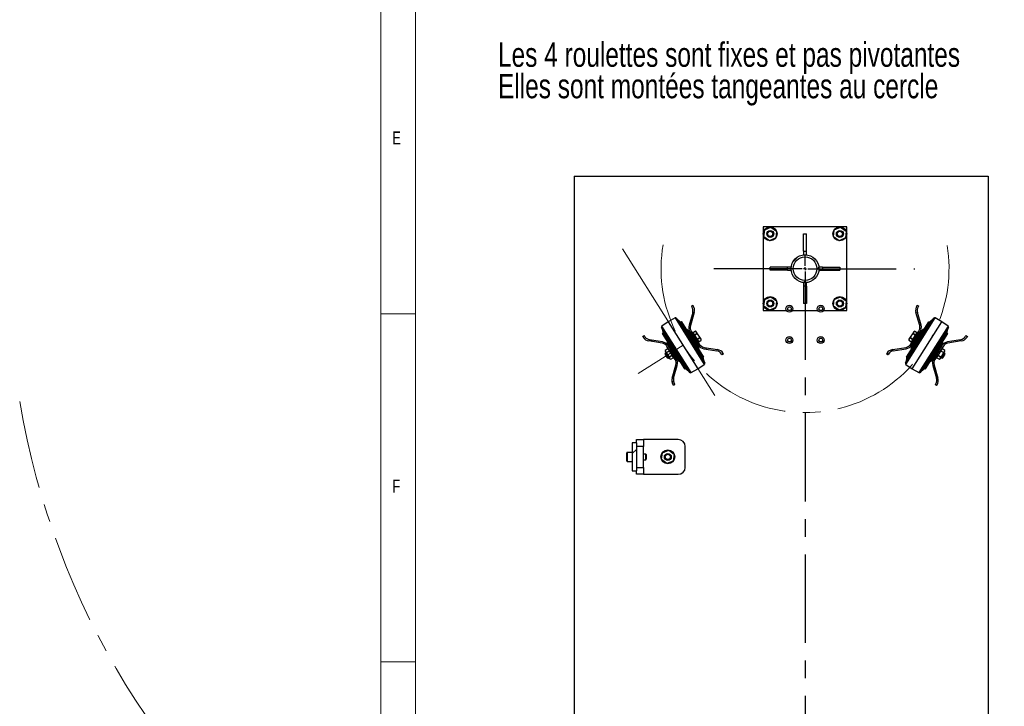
# Model space of a CAD drawing. Header units: millimetres. Extents: x -47 to 589, y 5 to 415.
# Tile 2 of 45: x -47 to 95, y 104 to 202. Entities that reach past the tile are written whole.
import ezdxf

# ---------------------------------------------------------------- set-up
doc = ezdxf.new("R2010")
doc.units = ezdxf.units.MM
doc.linetypes.add('CENTERX2', pattern=[20.32, 12.7, -2.54, 2.54, -2.54])
for name, color, linetype in [('NOTES', 6, 'Continuous'), ('TRAIT-FINS', 9, 'Continuous'), ('TRAIT-MIXTES', 3, 'CENTERX2')]:
    doc.layers.add(name, color=color, linetype=linetype)
doc.layers.add('TRAIT-FORT', color=4, linetype='Continuous', lineweight=25)
doc.styles.add('SLDTEXTSTYLE0', font='TXT', dxfattribs={"width": 0.75})
pattern_1 = [(45, (0, 0), (-13.4704, 13.4704), []), (45, (4.49, 2e-323), (-13.4704, 13.4704), []), (45, (8.98, 4e-323), (-13.4704, 13.4704), []), (45, (13.47, 6e-323), (-13.4704, 13.4704), [])]

# ---------------------------------------------------------------- blocks, each defined once
blk = doc.blocks.new('SW_NOTE_2')
at = {"layer": 'NOTES', "color": 0, "char_height": 3.5, "attachment_point": 1, "style": 'SLDTEXTSTYLE0'}
for s, insert in [('Les 4 roulettes sont fixes et pas pivotantes', (0, 4.51)), ('Elles sont montées tangeantes au cercle', (0, -0.01))]:
    blk.add_mtext(s, dxfattribs=dict(at, insert=insert))
blk = doc.blocks.new('SW_CENTERMARKSYMBOL_0')
at = {"layer": 'TRAIT-MIXTES', "color": 0}
for p, q in [((0, 0.4), (0, 1.9)), ((-0.4, 0), (-14.99, 0)), ((0, 0), (-0.2, 0)), ((0, 0), (0, 0.2)), ((0, 0), (0, -0.2)), ((0, 0), (0.2, 0)), ((0.4, 0), (15.76, 0)), ((0, -0.4), (0, -119.15))]:
    blk.add_line(p, q, dxfattribs=at)

msp = doc.modelspace()

# ---------------------------------------------------------------- hatches: boundary and pattern name
at = {"layer": 'TRAIT-FINS'}
h = msp.add_hatch(dxfattribs=at)
h.set_pattern_fill('DIN 201 ACIER ET FONTE', color=256, style=0, pattern_type=2)
h.set_pattern_definition(pattern_1)
edge = h.paths.add_edge_path(flags=0)
edge.add_arc((65.920976, 166.461113), 2, 0, 360)
edge = h.paths.add_edge_path(flags=0)
edge.add_arc((65.920976, 166.461113), 1.7, 0, 360)
h = msp.add_hatch(dxfattribs=at)
h.set_pattern_fill('ANSI31', color=256, style=0)
edge = h.paths.add_edge_path(flags=0)
edge.add_line((49.4575, 158.294407), (50.003256, 160.173795))
edge.add_arc((48.850862, 160.508439), 1.2, 343.80721671, 392.15229514)
edge.add_line((49.866826, 161.147045), (49.812183, 161.233977))
edge.add_line((49.812183, 161.233977), (49.600524, 161.100934))
edge.add_line((49.600524, 161.100934), (49.678836, 160.976346))
edge.add_arc((48.8322, 160.444174), 1, -16.19278329, 32.15229514, ccw=False)
edge.add_line((49.792528, 160.165304), (49.265434, 158.350181))
edge.add_arc((50.417829, 158.015537), 1.2, 163.80721671, 212.15229514)
edge.add_line((49.401865, 157.376931), (50.572643, 155.514331))
edge.add_arc((51.588606, 156.152936), 1.2, 212.15229514, 260.49737357)
edge.add_line((51.390495, 154.969403), (53.254665, 154.65736))
edge.add_arc((53.089572, 153.671082), 1, 32.15229514, 80.49737357, ccw=False)
edge.add_line((53.936209, 154.203253), (54.014521, 154.078665))
edge.add_line((54.014521, 154.078665), (54.22618, 154.211708))
edge.add_line((54.22618, 154.211708), (54.171538, 154.29864))
edge.add_arc((53.155574, 153.660034), 1.2, 32.15229514, 80.49737357)
edge.add_line((53.353685, 154.843567), (51.423514, 155.166658))
edge.add_arc((51.588606, 156.152936), 1, 212.15229514, 260.49737357, ccw=False)
edge.add_line((50.74197, 155.620765), (49.571192, 157.483365))
edge.add_arc((50.417829, 158.015537), 1, 163.80721671, 212.15229514, ccw=False)
h = msp.add_hatch(dxfattribs=at)
h.set_pattern_fill('ANSI31', color=256, style=0)
edge = h.paths.add_edge_path(flags=0)
edge.add_arc((63.670976, 160.711113), 0.5, 0, 360)
h.paths.add_polyline_path([(63.815314, 160.461113), (63.526639, 160.461113), (63.382301, 160.711113), (63.526639, 160.961113), (63.815314, 160.961113), (63.959651, 160.711113)], flags=0)
h = msp.add_hatch(dxfattribs=at)
h.set_pattern_fill('ANSI31', color=256, style=0)
edge = h.paths.add_edge_path(flags=0)
edge.add_arc((68.170976, 160.711113), 0.5, 0, 360)
h.paths.add_polyline_path([(68.315314, 160.461113), (68.026639, 160.461113), (67.882301, 160.711113), (68.026639, 160.961113), (68.315314, 160.961113), (68.459651, 160.711113)], flags=0)
h = msp.add_hatch(dxfattribs=at)
h.set_pattern_fill('ANSI31', color=256, style=0)
edge = h.paths.add_edge_path(flags=0)
edge.add_line((80.418439, 155.166658), (78.488267, 154.843567))
edge.add_arc((78.686379, 153.660034), 1.2, 99.50262643, 147.84770486)
edge.add_line((77.670415, 154.29864), (77.615772, 154.211708))
edge.add_line((77.615772, 154.211708), (77.827431, 154.078665))
edge.add_line((77.827431, 154.078665), (77.905744, 154.203253))
edge.add_arc((78.75238, 153.671082), 1, 99.50262643, 147.84770486, ccw=False)
edge.add_line((78.587288, 154.65736), (80.451457, 154.969403))
edge.add_arc((80.253346, 156.152936), 1.2, 279.50262643, 327.84770486)
edge.add_line((81.26931, 155.514331), (82.440087, 157.376931))
edge.add_arc((81.424123, 158.015537), 1.2, 327.84770486, 376.19278329)
edge.add_line((82.576518, 158.350181), (82.049424, 160.165304))
edge.add_arc((83.009753, 160.444174), 1, 147.84770486, 196.19278329, ccw=False)
edge.add_line((82.163116, 160.976346), (82.241429, 161.100934))
edge.add_line((82.241429, 161.100934), (82.029769, 161.233977))
edge.add_line((82.029769, 161.233977), (81.975127, 161.147045))
edge.add_arc((82.991091, 160.508439), 1.2, 147.84770486, 196.19278329)
edge.add_line((81.838696, 160.173795), (82.384452, 158.294407))
edge.add_arc((81.424123, 158.015537), 1, -32.15229514, 16.19278329, ccw=False)
edge.add_line((82.27076, 157.483365), (81.099983, 155.620765))
edge.add_arc((80.253346, 156.152936), 1, 279.50262643, 327.84770486, ccw=False)
h = msp.add_hatch(dxfattribs=at)
h.set_pattern_fill('ANSI31', color=256, style=0)
edge = h.paths.add_edge_path(flags=0)
edge.add_line((47.384452, 152.62782), (46.838696, 150.748432))
edge.add_arc((47.991091, 150.413787), 1.2, 163.80721671, 212.15229514)
edge.add_line((46.975127, 149.775182), (47.029769, 149.68825))
edge.add_line((47.029769, 149.68825), (47.241429, 149.821293))
edge.add_line((47.241429, 149.821293), (47.163116, 149.945881))
edge.add_arc((48.009753, 150.478053), 1, 163.80721671, 212.15229514, ccw=False)
edge.add_line((47.049424, 150.756923), (47.576518, 152.572046))
edge.add_arc((46.424123, 152.90669), 1.2, 343.80721671, 392.15229514)
edge.add_line((47.440087, 153.545296), (46.26931, 155.407896))
edge.add_arc((45.253346, 154.76929), 1.2, 32.15229514, 80.49737357)
edge.add_line((45.451457, 155.952824), (43.587288, 156.264867))
edge.add_arc((43.75238, 157.251145), 1, 212.15229514, 260.49737357, ccw=False)
edge.add_line((42.905744, 156.718973), (42.827431, 156.843561))
edge.add_line((42.827431, 156.843561), (42.615772, 156.710518))
edge.add_line((42.615772, 156.710518), (42.670415, 156.623587))
edge.add_arc((43.686379, 157.262193), 1.2, 212.15229514, 260.49737357)
edge.add_line((43.488267, 156.078659), (45.418439, 155.755568))
edge.add_arc((45.253346, 154.76929), 1, 32.15229514, 80.49737357, ccw=False)
edge.add_line((46.099983, 155.301462), (47.27076, 153.438861))
edge.add_arc((46.424123, 152.90669), 1, -16.19278329, 32.15229514, ccw=False)
h = msp.add_hatch(dxfattribs=at)
h.set_pattern_fill('ANSI31', color=256, style=0)
edge = h.paths.add_edge_path(flags=0)
edge.add_arc((63.670976, 156.211113), 0.5, 0, 360)
h.paths.add_polyline_path([(63.815314, 155.961113), (63.526639, 155.961113), (63.382301, 156.211113), (63.526639, 156.461113), (63.815314, 156.461113), (63.959651, 156.211113)], flags=0)
h = msp.add_hatch(dxfattribs=at)
h.set_pattern_fill('ANSI31', color=256, style=0)
edge = h.paths.add_edge_path(flags=0)
edge.add_arc((68.170976, 156.211113), 0.5, 0, 360)
h.paths.add_polyline_path([(68.315314, 155.961113), (68.026639, 155.961113), (67.882301, 156.211113), (68.026639, 156.461113), (68.315314, 156.461113), (68.459651, 156.211113)], flags=0)
h = msp.add_hatch(dxfattribs=at)
h.set_pattern_fill('ANSI31', color=256, style=0)
edge = h.paths.add_edge_path(flags=0)
edge.add_line((86.423514, 155.755568), (88.353685, 156.078659))
edge.add_arc((88.155574, 157.262193), 1.2, 279.50262643, 327.84770486)
edge.add_line((89.171538, 156.623587), (89.22618, 156.710518))
edge.add_line((89.22618, 156.710518), (89.014521, 156.843561))
edge.add_line((89.014521, 156.843561), (88.936209, 156.718973))
edge.add_arc((88.089572, 157.251145), 1, 279.50262643, 327.84770486, ccw=False)
edge.add_line((88.254665, 156.264867), (86.390495, 155.952824))
edge.add_arc((86.588606, 154.76929), 1.2, 99.50262643, 147.84770486)
edge.add_line((85.572643, 155.407896), (84.401865, 153.545296))
edge.add_arc((85.417829, 152.90669), 1.2, 147.84770486, 196.19278329)
edge.add_line((84.265434, 152.572046), (84.792528, 150.756923))
edge.add_arc((83.8322, 150.478053), 1, -32.15229514, 16.19278329, ccw=False)
edge.add_line((84.678836, 149.945881), (84.600524, 149.821293))
edge.add_line((84.600524, 149.821293), (84.812183, 149.68825))
edge.add_line((84.812183, 149.68825), (84.866826, 149.775182))
edge.add_arc((83.850862, 150.413787), 1.2, 327.84770486, 376.19278329)
edge.add_line((85.003256, 150.748432), (84.4575, 152.62782))
edge.add_arc((85.417829, 152.90669), 1, 147.84770486, 196.19278329, ccw=False)
edge.add_line((84.571192, 153.438861), (85.74197, 155.301462))
edge.add_arc((86.588606, 154.76929), 1, 99.50262643, 147.84770486, ccw=False)
h = msp.add_hatch(dxfattribs=at)
h.set_pattern_fill('DIN 201 ACIER ET FONTE', color=256, style=0, pattern_type=2)
h.set_pattern_definition(pattern_1)
h.paths.add_polyline_path([(41.721399, 141.432693), (41.121399, 141.432693), (41.121399, 137.432693), (41.721399, 137.432693)], flags=0)

# ---------------------------------------------------------------- linework, layer by layer
at = {"lineweight": 18}
for p, q in [((5, 415), (5, 5)), ((10, 410), (10, 10)), ((10, 160), (5, 160)), ((5, 110), (10, 110))]:
    msp.add_line(p, q, dxfattribs=at)
at = {"layer": 'TRAIT-FORT', "lineweight": 25}
for p, q in [((32.79786, 179.732693), (32.79786, 40.332585)), ((32.79786, 179.732693), (92.208047, 179.732693)), ((92.208047, 179.732693), (92.208047, 40.332585)), ((59.920976, 172.461113), (59.920976, 160.461113)), ((71.920976, 172.461113), (59.920976, 172.461113)), ((71.920976, 160.461113), (71.920976, 172.461113)), ((60.025703, 171.058845), (60.124965, 172.035308)), ((60.821715, 170.48465), (60.025703, 171.058845)), ((60.124965, 172.035308), (61.020238, 172.437577)), ((61.020238, 172.437577), (61.816249, 171.863382)), ((61.816249, 171.863382), (61.716987, 170.886919)), ((65.720976, 168.961113), (65.720976, 171.461113)), ((65.720976, 171.461113), (66.120976, 171.461113)), ((66.120976, 168.961113), (66.120976, 171.461113)), ((70.025703, 171.058845), (70.124965, 172.035308)), ((70.821715, 170.48465), (70.025703, 171.058845)), ((70.124965, 172.035308), (71.020238, 172.437577)), ((71.020238, 172.437577), (71.816249, 171.863382)), ((71.816249, 171.863382), (71.716987, 170.886919)), ((61.716987, 170.886919), (60.821715, 170.48465)), ((71.716987, 170.886919), (70.821715, 170.48465)), ((65.720976, 168.961113), (65.720976, 168.461113)), ((65.720976, 168.961113), (66.120976, 168.961113)), ((65.720976, 168.461113), (66.120976, 168.461113)), ((66.120976, 168.461113), (66.120976, 168.961113)), ((60.920976, 166.261113), (60.920976, 166.661113)), ((63.420976, 166.661113), (60.920976, 166.661113)), ((63.420976, 166.261113), (60.920976, 166.261113)), ((63.920976, 166.661113), (63.420976, 166.661113)), ((63.420976, 166.261113), (63.420976, 166.661113)), ((63.420976, 166.261113), (63.920976, 166.261113)), ((63.920976, 166.261113), (63.920976, 166.661113)), ((68.420976, 166.661113), (67.920976, 166.661113)), ((67.920976, 166.661113), (67.920976, 166.261113)), ((67.920976, 166.261113), (68.420976, 166.261113)), ((68.420976, 166.661113), (70.920976, 166.661113)), ((68.420976, 166.661113), (68.420976, 166.261113)), ((68.420976, 166.261113), (70.920976, 166.261113)), ((70.920976, 166.661113), (70.920976, 166.261113)), ((65.720976, 164.461113), (65.720976, 163.961113)), ((66.120976, 164.461113), (65.720976, 164.461113)), ((66.120976, 163.961113), (66.120976, 164.461113)), ((66.120976, 163.961113), (65.720976, 163.961113)), ((65.720976, 163.961113), (65.720976, 161.461113)), ((66.120976, 163.961113), (66.120976, 161.461113)), ((49.600524, 161.100934), (49.812183, 161.233977)), ((49.812183, 161.233977), (49.866826, 161.147045)), ((60.025703, 161.058845), (60.124965, 162.035308)), ((60.124965, 162.035308), (61.020238, 162.437577)), ((61.020238, 162.437577), (61.816249, 161.863382)), ((61.816249, 161.863382), (61.716987, 160.886919)), ((66.120976, 161.461113), (65.720976, 161.461113)), ((70.025703, 161.058845), (70.124965, 162.035308)), ((70.124965, 162.035308), (71.020238, 162.437577)), ((71.020238, 162.437577), (71.816249, 161.863382)), ((71.816249, 161.863382), (71.716987, 160.886919)), ((81.975127, 161.147045), (82.029769, 161.233977)), ((82.029769, 161.233977), (82.241429, 161.100934)), ((49.792528, 160.165304), (49.265434, 158.350181)), ((50.003256, 160.173795), (49.4575, 158.294407)), ((49.600524, 161.100934), (49.678836, 160.976346)), ((59.920976, 160.461113), (63.237963, 160.461113)), ((60.821715, 160.48465), (60.025703, 161.058845)), ((61.716987, 160.886919), (60.821715, 160.48465)), ((63.382301, 160.711113), (63.526639, 160.961113)), ((63.526639, 160.461113), (63.382301, 160.711113)), ((63.526639, 160.961113), (63.815314, 160.961113)), ((63.815314, 160.461113), (63.526639, 160.461113)), ((63.815314, 160.961113), (63.959651, 160.711113)), ((63.959651, 160.711113), (63.815314, 160.461113)), ((64.103989, 160.461113), (67.737963, 160.461113)), ((67.882301, 160.711113), (68.026639, 160.961113)), ((68.026639, 160.461113), (67.882301, 160.711113)), ((68.026639, 160.961113), (68.315314, 160.961113)), ((68.315314, 160.461113), (68.026639, 160.461113)), ((68.315314, 160.961113), (68.459651, 160.711113)), ((68.459651, 160.711113), (68.315314, 160.461113)), ((68.603989, 160.461113), (71.920976, 160.461113)), ((70.821715, 160.48465), (70.025703, 161.058845)), ((71.716987, 160.886919), (70.821715, 160.48465)), ((82.384452, 158.294407), (81.838696, 160.173795)), ((82.576518, 158.350181), (82.049424, 160.165304)), ((82.163116, 160.976346), (82.241429, 161.100934)), ((46.29229, 158.84766), (45.383621, 158.207747)), ((47.26291, 159.389014), (46.29229, 158.84766)), ((46.29229, 158.84766), (50.549662, 152.074567)), ((47.26291, 159.389014), (51.458331, 152.71448)), ((48.013055, 158.835576), (47.43788, 159.368082)), ((47.43788, 159.368082), (51.515334, 152.881223)), ((51.284875, 153.630408), (48.013055, 158.835576)), ((48.170614, 158.847176), (48.134208, 158.824292)), ((48.134208, 158.824292), (51.327238, 153.744473)), ((48.170614, 158.847176), (51.363643, 153.767356)), ((80.326618, 152.881223), (84.404073, 159.368082)), ((80.383621, 152.71448), (84.579042, 159.389014)), ((80.478309, 153.767356), (83.671339, 158.847176)), ((80.514715, 153.744473), (83.707744, 158.824292)), ((83.828898, 158.835576), (80.557078, 153.630408)), ((81.29229, 152.074567), (85.549662, 158.84766)), ((83.707744, 158.824292), (83.671339, 158.847176)), ((84.404073, 159.368082), (83.828898, 158.835576)), ((85.549662, 158.84766), (84.579042, 159.389014)), ((86.458331, 158.207747), (85.549662, 158.84766)), ((45.326618, 158.041004), (45.557078, 157.291819)), ((49.404073, 151.554144), (45.326618, 158.041004)), ((49.579042, 151.533213), (45.383621, 158.207747)), ((45.514715, 157.177754), (45.478309, 157.15487)), ((48.671339, 152.075051), (45.478309, 157.15487)), ((48.707744, 152.097934), (45.514715, 157.177754)), ((45.557078, 157.291819), (48.828898, 152.086651)), ((49.116041, 157.643742), (50.68914, 155.141085)), ((49.401865, 157.376931), (50.572643, 155.514331)), ((49.571192, 157.483365), (50.74197, 155.620765)), ((49.651018, 156.942969), (49.583287, 156.900395)), ((49.678594, 156.93668), (49.651018, 156.942969)), ((49.651018, 156.942969), (50.289624, 155.927005)), ((50.207586, 157.470554), (49.850326, 157.24599)), ((49.850326, 157.24599), (50.047656, 156.932055)), ((49.9038, 157.160918), (49.861468, 157.134309)), ((49.861468, 157.134309), (50.553291, 156.033682)), ((49.994511, 156.92265), (49.943713, 156.89072)), ((50.047656, 156.932055), (50.404916, 157.156619)), ((50.047656, 156.932055), (50.052381, 156.924538)), ((50.409642, 157.149102), (50.052381, 156.924538)), ((50.052381, 156.924538), (50.447041, 156.29667)), ((50.310185, 157.41636), (50.207577, 157.470568)), ((50.207586, 157.470554), (50.207577, 157.470568)), ((51.002008, 156.315732), (50.310185, 157.41636)), ((50.409642, 157.149102), (50.404916, 157.156619)), ((81.531767, 157.41636), (80.839944, 156.315732)), ((81.099983, 155.620765), (82.27076, 157.483365)), ((81.26931, 155.514331), (82.440087, 157.376931)), ((81.288662, 156.033682), (81.980485, 157.134309)), ((81.394911, 156.29667), (81.789571, 156.924538)), ((81.437036, 157.156619), (81.432311, 157.149102)), ((81.789571, 156.924538), (81.432311, 157.149102)), ((81.437036, 157.156619), (81.794296, 156.932055)), ((81.634375, 157.470568), (81.531767, 157.41636)), ((81.552328, 155.927005), (82.190934, 156.942969)), ((81.634366, 157.470554), (81.634375, 157.470568)), ((81.991627, 157.24599), (81.634366, 157.470554)), ((81.789571, 156.924538), (81.794296, 156.932055)), ((81.794296, 156.932055), (81.991627, 157.24599)), ((81.89824, 156.89072), (81.847442, 156.92265)), ((81.980485, 157.134309), (81.938153, 157.160918)), ((82.190934, 156.942969), (82.163358, 156.93668)), ((82.258665, 156.900395), (82.190934, 156.942969)), ((86.458331, 158.207747), (82.26291, 151.533213)), ((86.515334, 158.041004), (82.43788, 151.554144)), ((83.013055, 152.086651), (86.284875, 157.291819)), ((86.327238, 157.177754), (83.134208, 152.097934)), ((86.363643, 157.15487), (83.170614, 152.075051)), ((86.284875, 157.291819), (86.515334, 158.041004)), ((86.363643, 157.15487), (86.327238, 157.177754)), ((42.615772, 156.710518), (42.827431, 156.843561)), ((42.670415, 156.623587), (42.615772, 156.710518)), ((42.905744, 156.718973), (42.827431, 156.843561)), ((45.418439, 155.755568), (43.488267, 156.078659)), ((45.451457, 155.952824), (43.587288, 156.264867)), ((47.725912, 153.278484), (46.152813, 155.781142)), ((50.221893, 155.884432), (50.289624, 155.927005)), ((50.289624, 155.927005), (50.295913, 155.954582)), ((50.36945, 156.21341), (50.420248, 156.245341)), ((50.447041, 156.29667), (50.804302, 156.521233)), ((50.447041, 156.29667), (50.451766, 156.289152)), ((50.809027, 156.513716), (50.451766, 156.289152)), ((50.451766, 156.289152), (50.649097, 155.975218)), ((50.553291, 156.033682), (50.595623, 156.06029)), ((50.649097, 155.975218), (51.006357, 156.199782)), ((50.809027, 156.513716), (50.804302, 156.521233)), ((51.006366, 156.199767), (51.002008, 156.315732)), ((51.006357, 156.199782), (51.006366, 156.199767)), ((63.382301, 156.211113), (63.526639, 156.461113)), ((63.526639, 155.961113), (63.382301, 156.211113)), ((63.526639, 156.461113), (63.815314, 156.461113)), ((63.815314, 155.961113), (63.526639, 155.961113)), ((63.815314, 156.461113), (63.959651, 156.211113)), ((63.959651, 156.211113), (63.815314, 155.961113)), ((67.882301, 156.211113), (68.026639, 156.461113)), ((68.026639, 155.961113), (67.882301, 156.211113)), ((68.026639, 156.461113), (68.315314, 156.461113)), ((68.315314, 155.961113), (68.026639, 155.961113)), ((68.315314, 156.461113), (68.459651, 156.211113)), ((68.459651, 156.211113), (68.315314, 155.961113)), ((80.839944, 156.315732), (80.835586, 156.199767)), ((80.835595, 156.199782), (80.835586, 156.199767)), ((80.835595, 156.199782), (81.192856, 155.975218)), ((81.037651, 156.521233), (81.032925, 156.513716)), ((81.390186, 156.289152), (81.032925, 156.513716)), ((81.037651, 156.521233), (81.394911, 156.29667)), ((81.192856, 155.975218), (81.390186, 156.289152)), ((81.24633, 156.06029), (81.288662, 156.033682)), ((81.390186, 156.289152), (81.394911, 156.29667)), ((81.421704, 156.245341), (81.472503, 156.21341)), ((81.546039, 155.954582), (81.552328, 155.927005)), ((81.552328, 155.927005), (81.620059, 155.884432)), ((88.254665, 156.264867), (86.390495, 155.952824)), ((88.353685, 156.078659), (86.423514, 155.755568)), ((89.014521, 156.843561), (88.936209, 156.718973)), ((89.014521, 156.843561), (89.22618, 156.710518)), ((89.22618, 156.710518), (89.171538, 156.623587)), ((45.829059, 154.304366), (45.803902, 154.194061)), ((45.803902, 154.194061), (46.144491, 153.652214)), ((45.972987, 154.394835), (45.829059, 154.304366)), ((45.829059, 154.304366), (46.254796, 153.627057)), ((45.835586, 154.72246), (45.839944, 154.606494)), ((45.835595, 154.722445), (45.835586, 154.72246)), ((46.202995, 154.953382), (45.835595, 154.722445)), ((45.839944, 154.606494), (46.185856, 154.05618)), ((46.032925, 154.408511), (46.400326, 154.639448)), ((46.037651, 154.400993), (46.032925, 154.408511)), ((46.405051, 154.631931), (46.037651, 154.400993)), ((47.27076, 153.438861), (46.099983, 155.301462)), ((46.305594, 154.899189), (46.202986, 154.953397)), ((46.202995, 154.953382), (46.202986, 154.953397)), ((47.440087, 153.545296), (46.26931, 155.407896)), ((46.997417, 153.798561), (46.305594, 154.899189)), ((46.405051, 154.631931), (46.400326, 154.639448)), ((46.472503, 154.708816), (46.438637, 154.687529)), ((46.569261, 155.005865), (46.559827, 154.964501)), ((46.559827, 154.964501), (47.166503, 153.999335)), ((46.620059, 155.037795), (46.569261, 155.005865)), ((47.207867, 153.989901), (46.569261, 155.005865)), ((46.650296, 154.820572), (46.64183, 154.815251)), ((47.067567, 154.137941), (47.076034, 154.143263)), ((51.390495, 154.969403), (53.254665, 154.65736)), ((51.423514, 155.166658), (53.353685, 154.843567)), ((53.936209, 154.203253), (54.014521, 154.078665)), ((54.22618, 154.211708), (54.014521, 154.078665)), ((54.171538, 154.29864), (54.22618, 154.211708)), ((77.615772, 154.211708), (77.670415, 154.29864)), ((77.827431, 154.078665), (77.615772, 154.211708)), ((77.827431, 154.078665), (77.905744, 154.203253)), ((78.488267, 154.843567), (80.418439, 155.166658)), ((78.587288, 154.65736), (80.451457, 154.969403)), ((85.572643, 155.407896), (84.401865, 153.545296)), ((85.74197, 155.301462), (84.571192, 153.438861)), ((85.272691, 155.005865), (84.634085, 153.989901)), ((84.67545, 153.999335), (85.282125, 154.964501)), ((84.765919, 154.143263), (84.774385, 154.137941)), ((85.536358, 154.899189), (84.844535, 153.798561)), ((85.200122, 154.815251), (85.191656, 154.820572)), ((85.272691, 155.005865), (85.221893, 155.037795)), ((85.282125, 154.964501), (85.272691, 155.005865)), ((85.403315, 154.687529), (85.36945, 154.708816)), ((85.441627, 154.639448), (85.436902, 154.631931)), ((85.804302, 154.400993), (85.436902, 154.631931)), ((85.441627, 154.639448), (85.809027, 154.408511)), ((85.638966, 154.953397), (85.536358, 154.899189)), ((85.587156, 153.627057), (86.012894, 154.304366)), ((85.638957, 154.953382), (85.638966, 154.953397)), ((86.006357, 154.722445), (85.638957, 154.953382)), ((85.656097, 154.05618), (86.002008, 154.606494)), ((85.697461, 153.652214), (86.038051, 154.194061)), ((85.809027, 154.408511), (85.804302, 154.400993)), ((86.012894, 154.304366), (85.868965, 154.394835)), ((86.002008, 154.606494), (86.006366, 154.72246)), ((86.006357, 154.722445), (86.006366, 154.72246)), ((86.038051, 154.194061), (86.012894, 154.304366)), ((46.144491, 153.652214), (46.254796, 153.627057)), ((46.185856, 154.05618), (46.531767, 153.505867)), ((46.254796, 153.627057), (46.398724, 153.717526)), ((46.432311, 153.773125), (46.799711, 154.004062)), ((46.437036, 153.765608), (46.432311, 153.773125)), ((46.804436, 153.996545), (46.437036, 153.765608)), ((46.531767, 153.505867), (46.634375, 153.451658)), ((46.634366, 153.451673), (47.001766, 153.68261)), ((46.634366, 153.451673), (46.634375, 153.451658)), ((46.804436, 153.996545), (46.799711, 154.004062)), ((46.864374, 154.01022), (46.89824, 154.031507)), ((47.001776, 153.682596), (46.997417, 153.798561)), ((47.001766, 153.68261), (47.001776, 153.682596)), ((47.166503, 153.999335), (47.207867, 153.989901)), ((47.207867, 153.989901), (47.258665, 154.021831)), ((50.549662, 152.074567), (51.458331, 152.71448)), ((51.515334, 152.881223), (51.284875, 153.630408)), ((51.327238, 153.744473), (51.363643, 153.767356)), ((80.557078, 153.630408), (80.326618, 152.881223)), ((80.383621, 152.71448), (81.29229, 152.074567)), ((80.478309, 153.767356), (80.514715, 153.744473)), ((84.583287, 154.021831), (84.634085, 153.989901)), ((84.634085, 153.989901), (84.67545, 153.999335)), ((84.844535, 153.798561), (84.840177, 153.682596)), ((84.840186, 153.68261), (84.840177, 153.682596)), ((84.840186, 153.68261), (85.207586, 153.451673)), ((84.943713, 154.031507), (84.977578, 154.01022)), ((85.042241, 154.004062), (85.037516, 153.996545)), ((85.404916, 153.765608), (85.037516, 153.996545)), ((85.042241, 154.004062), (85.409642, 153.773125)), ((85.207577, 153.451658), (85.310185, 153.505867)), ((85.207586, 153.451673), (85.207577, 153.451658)), ((85.310185, 153.505867), (85.656097, 154.05618)), ((85.409642, 153.773125), (85.404916, 153.765608)), ((85.443228, 153.717526), (85.587156, 153.627057)), ((85.587156, 153.627057), (85.697461, 153.652214)), ((46.838696, 150.748432), (47.384452, 152.62782)), ((47.049424, 150.756923), (47.576518, 152.572046)), ((48.671339, 152.075051), (48.707744, 152.097934)), ((48.828898, 152.086651), (49.404073, 151.554144)), ((49.579042, 151.533213), (50.549662, 152.074567)), ((81.29229, 152.074567), (82.26291, 151.533213)), ((82.43788, 151.554144), (83.013055, 152.086651)), ((83.134208, 152.097934), (83.170614, 152.075051)), ((84.265434, 152.572046), (84.792528, 150.756923)), ((84.4575, 152.62782), (85.003256, 150.748432)), ((47.241429, 149.821293), (47.163116, 149.945881)), ((84.678836, 149.945881), (84.600524, 149.821293)), ((47.029769, 149.68825), (46.975127, 149.775182)), ((47.241429, 149.821293), (47.029769, 149.68825)), ((84.812183, 149.68825), (84.600524, 149.821293)), ((84.866826, 149.775182), (84.812183, 149.68825)), ((41.121399, 141.432693), (41.121399, 137.432693)), ((41.721399, 141.432693), (41.121399, 141.432693)), ((41.721399, 141.432693), (41.721399, 141.932693)), ((41.721399, 141.932693), (42.721399, 141.932693)), ((41.721399, 141.432693), (41.721399, 137.432693)), ((42.721399, 141.932693), (42.721399, 140.932693)), ((47.721399, 141.932693), (42.721399, 141.932693)), ((40.321399, 139.432693), (40.321399, 140.020193)), ((41.121399, 140.082693), (40.383899, 140.082693)), ((40.383899, 140.082693), (40.383899, 139.432693)), ((42.721399, 140.932693), (41.721399, 140.932693)), ((42.721399, 137.932693), (42.721399, 140.932693)), ((45.314764, 139.056732), (45.44249, 140.029881)), ((45.44249, 140.029881), (46.349124, 140.405842)), ((46.349124, 140.405842), (47.128033, 139.808654)), ((48.721399, 137.932693), (48.721399, 140.932693)), ((40.321399, 138.845193), (40.321399, 139.432693)), ((40.383899, 139.432693), (40.383899, 138.782693)), ((40.383899, 138.782693), (41.121399, 138.782693)), ((43.058899, 139.832693), (42.721399, 139.832693)), ((42.721399, 139.032693), (43.058899, 139.032693)), ((43.121399, 139.770193), (43.058899, 139.832693)), ((43.058899, 139.032693), (43.058899, 139.832693)), ((43.058899, 139.032693), (43.121399, 139.095193)), ((43.121399, 139.770193), (43.121399, 139.095193)), ((46.093673, 138.459544), (45.314764, 139.056732)), ((47.000308, 138.835504), (46.093673, 138.459544)), ((47.128033, 139.808654), (47.000308, 138.835504)), ((41.121399, 137.432693), (41.721399, 137.432693)), ((41.721399, 137.932693), (42.721399, 137.932693)), ((41.721399, 136.932693), (41.721399, 137.432693)), ((42.721399, 137.932693), (42.721399, 136.932693)), ((42.721399, 136.932693), (41.721399, 136.932693)), ((42.721399, 136.932693), (47.721399, 136.932693))]:
    msp.add_line(p, q, dxfattribs=at)
for centre, radius in [((60.920976, 171.461113), 1), ((70.920976, 171.461113), 1), ((60.920976, 171.461113), 0.5), ((60.920976, 171.461113), 0.392061), ((60.920976, 171.461113), 0.38), ((70.920976, 171.461113), 0.5), ((70.920976, 171.461113), 0.392061), ((70.920976, 171.461113), 0.38), ((65.920976, 166.461113), 2), ((65.920976, 166.461113), 1.7), ((60.920976, 161.461113), 1), ((60.920976, 161.461113), 0.5), ((60.920976, 161.461113), 0.392061), ((60.920976, 161.461113), 0.38), ((63.670976, 160.711113), 0.5), ((68.170976, 160.711113), 0.5), ((70.920976, 161.461113), 1), ((70.920976, 161.461113), 0.5), ((70.920976, 161.461113), 0.392061), ((70.920976, 161.461113), 0.38), ((63.670976, 156.211113), 0.5), ((68.170976, 156.211113), 0.5), ((46.221399, 139.432693), 1), ((46.221399, 139.432693), 0.5), ((46.221399, 139.432693), 0.392061), ((46.221399, 139.432693), 0.38)]:
    msp.add_circle(centre, radius, dxfattribs=at)
for centre, radius, start, end in [((48.850862, 160.508439), 1.2, 343.80721671, 32.15229514), ((82.991091, 160.508439), 1.2, 147.84770486, 196.19278329), ((48.8322, 160.444174), 1, 343.80721671, 32.15229514), ((83.009753, 160.444174), 1, 147.84770486, 196.19278329), ((47.335975, 159.258012), 0.15, 47.20597214, 119.1501959), ((48.080991, 158.908956), 0.1, 227.20597214, 302.15229514), ((48.357309, 158.381042), 0.1, 32.15229514, 57.9942279), ((50.417829, 158.015537), 1.2, 163.80721671, 212.15229514), ((81.424123, 158.015537), 1.2, 327.84770486, 16.19278329), ((83.484643, 158.381042), 0.1, 122.0057721, 147.84770486), ((83.760961, 158.908956), 0.1, 237.84770486, 312.79402786), ((84.505977, 159.258012), 0.15, 60.8498041, 132.79402786), ((45.469988, 158.085106), 0.15, 125.15439438, 197.09861814), ((45.461498, 157.262417), 0.1, 302.15229514, 17.09861814), ((48.946713, 157.537308), 0.2, 32.15229514, 107.47856203), ((50.417829, 158.015537), 1, 163.80721671, 212.15229514), ((81.424123, 158.015537), 1, 327.84770486, 16.19278329), ((82.895239, 157.537308), 0.2, 72.60296943, 147.84770486), ((86.380455, 157.262417), 0.1, 162.90138186, 237.84770486), ((86.371964, 158.085106), 0.15, 342.90138186, 54.84560562), ((43.686379, 157.262193), 1.2, 212.15229514, 260.49737357), ((43.75238, 157.251145), 1, 212.15229514, 260.49737357), ((45.253346, 154.76929), 1, 32.15229514, 80.49737357), ((45.253346, 154.76929), 1.2, 32.15229514, 80.49737357), ((45.817399, 156.784527), 0.1, 186.31036238, 212.15229514), ((46.32214, 155.887576), 0.2, 136.90755971, 212.15229514), ((51.588606, 156.152936), 1.2, 212.15229514, 260.49737357), ((51.588606, 156.152936), 1, 212.15229514, 260.49737357), ((80.253346, 156.152936), 1, 279.50262643, 327.84770486), ((80.253346, 156.152936), 1.2, 279.50262643, 327.84770486), ((86.588606, 154.76929), 1.2, 99.50262643, 147.84770486), ((85.519812, 155.887576), 0.2, 327.84770486, 43.17397175), ((86.588606, 154.76929), 1, 99.50262643, 147.84770486), ((86.024553, 156.784527), 0.1, 327.84770486, 353.68963762), ((88.089572, 157.251145), 1, 279.50262643, 327.84770486), ((88.155574, 157.262193), 1.2, 279.50262643, 327.84770486), ((50.519812, 155.03465), 0.2, 316.90755971, 32.15229514), ((51.024553, 154.137699), 0.1, 6.31036238, 32.15229514), ((53.089572, 153.671082), 1, 32.15229514, 80.49737357), ((53.155574, 153.660034), 1.2, 32.15229514, 80.49737357), ((78.686379, 153.660034), 1.2, 99.50262643, 147.84770486), ((78.75238, 153.671082), 1, 99.50262643, 147.84770486), ((80.817399, 154.137699), 0.1, 147.84770486, 173.68963762), ((81.32214, 155.03465), 0.2, 147.84770486, 223.17397175), ((46.424123, 152.90669), 1, 343.80721671, 32.15229514), ((46.424123, 152.90669), 1.2, 343.80721671, 32.15229514), ((47.895239, 153.384919), 0.2, 212.15229514, 287.47856203), ((51.380455, 153.659809), 0.1, 122.15229514, 197.09861814), ((51.371964, 152.837121), 0.15, 305.15439438, 17.09861814), ((80.469988, 152.837121), 0.15, 162.90138186, 234.84560562), ((80.461498, 153.659809), 0.1, 342.90138186, 57.84770486), ((83.946713, 153.384919), 0.2, 252.60296943, 327.84770486), ((85.417829, 152.90669), 1.2, 147.84770486, 196.19278329), ((85.417829, 152.90669), 1, 147.84770486, 196.19278329), ((48.484643, 152.541185), 0.1, 212.15229514, 237.9942279), ((48.760961, 152.013271), 0.1, 47.20597214, 122.15229514), ((49.505977, 151.664215), 0.15, 227.20597214, 299.1501959), ((82.335975, 151.664215), 0.15, 240.8498041, 312.79402786), ((83.080991, 152.013271), 0.1, 57.84770486, 132.79402786), ((83.357309, 152.541185), 0.1, 302.0057721, 327.84770486), ((47.991091, 150.413787), 1.2, 163.80721671, 212.15229514), ((48.009753, 150.478053), 1, 163.80721671, 212.15229514), ((83.8322, 150.478053), 1, 327.84770486, 16.19278329), ((83.850862, 150.413787), 1.2, 327.84770486, 16.19278329), ((47.721399, 140.932693), 1, 0, 90), ((40.383899, 140.020193), 0.0625, 90, 180), ((40.383899, 138.845193), 0.0625, 180, 270), ((47.721399, 137.932693), 1, 270, 0)]:
    msp.add_arc(centre, radius, start, end, dxfattribs=at)
for points, knots in [([(50.404916, 157.156619), (50.401471, 157.192938), (50.394506, 157.266372), (50.341964, 157.382393), (50.2593, 157.436626), (50.207586, 157.470554)], [0, 0, 0, 0, 0.2681430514, 0.5421571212, 1, 1, 1, 1]), ([(50.804302, 156.521233), (50.783517, 156.585138), (50.741493, 156.714347), (50.621797, 156.937203), (50.491287, 157.067555), (50.409642, 157.149102)], [0, 0, 0, 0, 0.2681430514, 0.5421571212, 1, 1, 1, 1]), ([(81.432311, 157.149102), (81.383737, 157.102665), (81.285527, 157.008773), (81.136607, 156.804286), (81.075733, 156.630163), (81.037651, 156.521233)], [0, 0, 0, 0, 0.26814305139, 0.54215712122, 1, 1, 1, 1]), ([(81.152813, 155.141085), (81.155364, 155.145144), (81.160621, 155.153507), (81.204382, 155.223126), (81.276946, 155.338569), (81.379253, 155.50133), (81.505006, 155.701393), (81.645979, 155.925667), (81.792569, 156.15888), (81.939362, 156.392414), (82.086155, 156.625948), (82.232746, 156.85916), (82.373718, 157.083434), (82.499472, 157.283497), (82.601779, 157.446258), (82.674343, 157.561701), (82.718104, 157.63132), (82.72336, 157.639683), (82.725912, 157.643742)], [0, 0, 0, 0, 0.0582580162, 0.1200056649, 0.1843204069, 0.25, 0.3156795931, 0.3799943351, 0.4417419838, 0.5, 0.5582580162, 0.6200056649, 0.6843204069, 0.75, 0.8156795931, 0.8799943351, 0.9417419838, 1, 1, 1, 1]), ([(81.634366, 157.470554), (81.603132, 157.451702), (81.539981, 157.413585), (81.458214, 157.315934), (81.445186, 157.21793), (81.437036, 157.156619)], [0, 0, 0, 0, 0.26814305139, 0.54215712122, 1, 1, 1, 1]), ([(51.006357, 156.199782), (51.002912, 156.236101), (50.995946, 156.309535), (50.943405, 156.425555), (50.860741, 156.479788), (50.809027, 156.513716)], [0, 0, 0, 0, 0.2681430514, 0.5421571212, 1, 1, 1, 1]), ([(81.032925, 156.513716), (81.001692, 156.494864), (80.93854, 156.456748), (80.856774, 156.359096), (80.843746, 156.261092), (80.835595, 156.199782)], [0, 0, 0, 0, 0.2681430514, 0.5421571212, 1, 1, 1, 1]), ([(85.68914, 155.781142), (85.686588, 155.777082), (85.681332, 155.76872), (85.637571, 155.6991), (85.565007, 155.583658), (85.4627, 155.420896), (85.336946, 155.220834), (85.195974, 154.99656), (85.049383, 154.763347), (84.90259, 154.529813), (84.755797, 154.296279), (84.609207, 154.063066), (84.468234, 153.838792), (84.342481, 153.63873), (84.240173, 153.475968), (84.16761, 153.360526), (84.123849, 153.290906), (84.118592, 153.282544), (84.116041, 153.278484)], [0, 0, 0, 0, 0.0582580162, 0.1200056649, 0.1843204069, 0.25, 0.3156795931, 0.3799943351, 0.4417419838, 0.5, 0.5582580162, 0.6200056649, 0.6843204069, 0.75, 0.8156795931, 0.8799943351, 0.9417419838, 1, 1, 1, 1]), ([(45.835595, 154.722445), (45.83904, 154.686126), (45.846006, 154.612692), (45.898548, 154.496671), (45.981212, 154.442438), (46.032925, 154.408511)], [0, 0, 0, 0, 0.2681430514, 0.5421571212, 1, 1, 1, 1]), ([(46.037651, 154.400993), (46.058435, 154.337089), (46.100459, 154.20788), (46.220155, 153.985023), (46.350665, 153.854672), (46.432311, 153.773125)], [0, 0, 0, 0, 0.2681430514, 0.5421571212, 1, 1, 1, 1]), ([(46.202995, 154.953382), (46.234229, 154.93453), (46.297381, 154.896414), (46.379147, 154.798762), (46.392175, 154.700758), (46.400326, 154.639448)], [0, 0, 0, 0, 0.2681430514, 0.5421571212, 1, 1, 1, 1]), ([(46.405051, 154.631931), (46.453624, 154.585493), (46.551834, 154.491601), (46.700754, 154.287114), (46.761629, 154.112991), (46.799711, 154.004062)], [0, 0, 0, 0, 0.2681430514, 0.5421571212, 1, 1, 1, 1]), ([(85.042241, 154.004062), (85.063026, 154.067967), (85.10505, 154.197175), (85.224746, 154.420032), (85.355256, 154.550384), (85.436902, 154.631931)], [0, 0, 0, 0, 0.2681430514, 0.5421571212, 1, 1, 1, 1]), ([(85.409642, 153.773125), (85.458215, 153.819562), (85.556425, 153.913454), (85.705345, 154.117941), (85.76622, 154.292064), (85.804302, 154.400993)], [0, 0, 0, 0, 0.2681430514, 0.5421571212, 1, 1, 1, 1]), ([(85.441627, 154.639448), (85.445072, 154.675767), (85.452038, 154.749201), (85.504579, 154.865221), (85.587243, 154.919454), (85.638957, 154.953382)], [0, 0, 0, 0, 0.26814305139, 0.54215712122, 1, 1, 1, 1]), ([(85.809027, 154.408511), (85.840261, 154.427363), (85.903413, 154.465479), (85.985179, 154.56313), (85.998207, 154.661134), (86.006357, 154.722445)], [0, 0, 0, 0, 0.2681430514, 0.5421571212, 1, 1, 1, 1]), ([(46.437036, 153.765608), (46.440481, 153.729288), (46.447447, 153.655855), (46.499989, 153.539834), (46.582652, 153.485601), (46.634366, 153.451673)], [0, 0, 0, 0, 0.2681430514, 0.5421571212, 1, 1, 1, 1]), ([(46.804436, 153.996545), (46.83567, 153.977693), (46.898822, 153.939576), (46.980588, 153.841925), (46.993616, 153.743921), (47.001766, 153.68261)], [0, 0, 0, 0, 0.2681430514, 0.5421571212, 1, 1, 1, 1]), ([(84.840186, 153.68261), (84.843631, 153.71893), (84.850597, 153.792363), (84.903139, 153.908384), (84.985803, 153.962617), (85.037516, 153.996545)], [0, 0, 0, 0, 0.2681430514, 0.5421571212, 1, 1, 1, 1]), ([(85.207586, 153.451673), (85.23882, 153.470525), (85.301972, 153.508642), (85.383738, 153.606293), (85.396766, 153.704297), (85.404916, 153.765608)], [0, 0, 0, 0, 0.2681430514, 0.5421571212, 1, 1, 1, 1])]:
    msp.add_open_spline(points, degree=3, knots=knots, dxfattribs=at)
at = {"layer": 'TRAIT-MIXTES', "lineweight": 18}
for p, q in [((39.709044, 169.321006), (52.953988, 148.249503)), ((48.420976, 155.461113), (41.948085, 151.392439))]:
    msp.add_line(p, q, dxfattribs=at)
for radius, start, end in [(114.347059, 189.59383015, 1.77237044), (20.670027, 170.49155458, 9.26273357)]:
    msp.add_arc((65.920976, 166.461113), radius, start, end, dxfattribs=at)

# ---------------------------------------------------------------- block references
at = {"layer": 'NOTES'}
msp.add_blockref('SW_NOTE_2', (21.834812, 194.446711), dxfattribs=at)
at = {"layer": 'TRAIT-MIXTES'}
msp.add_blockref('SW_CENTERMARKSYMBOL_0', (65.920976, 166.461113), dxfattribs=at)

# ---------------------------------------------------------------- texts
at = {"layer": 'NOTES', "char_height": 1.852083, "attachment_point": 1, "style": 'SLDTEXTSTYLE0'}
for s, insert in [('E', (6.666667, 186.168016)), ('F', (6.666667, 136.168016))]:
    msp.add_mtext(s, dxfattribs=dict(at, insert=insert))

doc.saveas('drawing.dxf')
